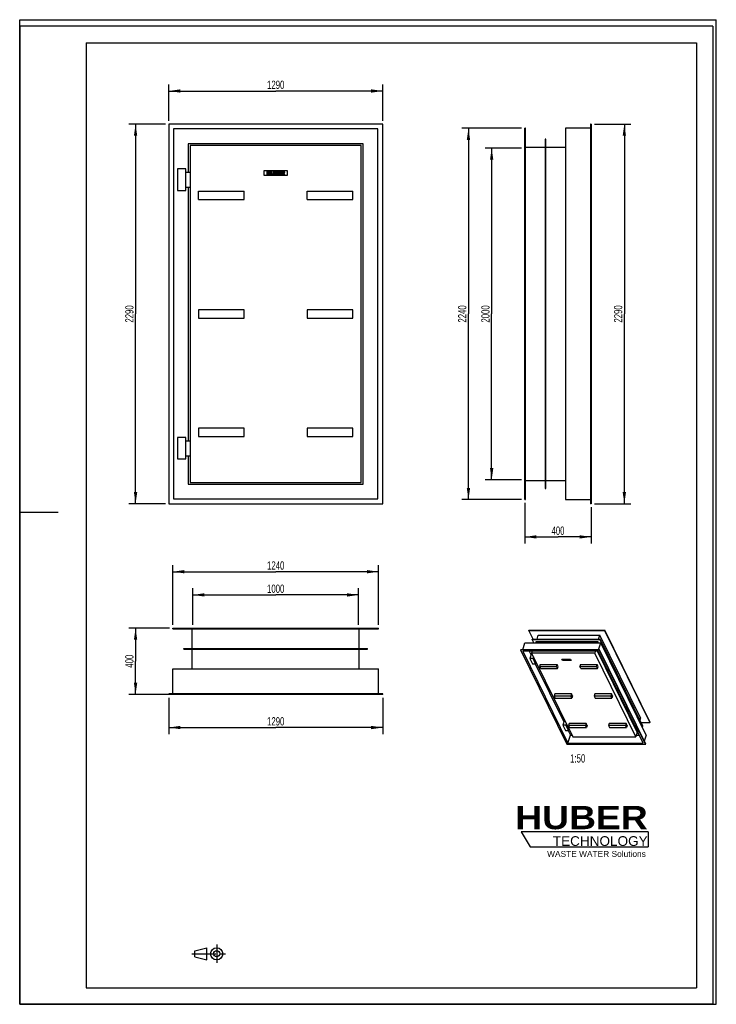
# Model space of a CAD drawing. Header units: millimetres. Extents: x 0 to 4200, y 0 to 5940.
import ezdxf

# ---------------------------------------------------------------- set-up
doc = ezdxf.new("R2010")
doc.units = ezdxf.units.MM
doc.header["$LTSCALE"] = 387.2
doc.linetypes.add('CENTER', pattern=[0.6, 0.375, -0.075, 0.075, -0.075])
doc.layers.get('0').update_dxf_attribs({"linetype": 'CONTINUOUS'})
for name, color, linetype in [('007_CURVES', 7, 'CONTINUOUS'), ('050_DIMENSIONING', 7, 'CONTINUOUS'), ('053_NOTES', 7, 'CONTINUOUS'), ('HUBER_Logo_BL0', 7, 'CONTINUOUS')]:
    doc.layers.add(name, color=color, linetype=linetype)
doc.styles.get("Standard").update_dxf_attribs({"font": 'txt', "width": 0.7})
doc.styles.add('TEXTSTYLE_2', font='ariblk.ttf')
doc.styles.add('TEXTSTYLE_3', font='arial.ttf')
doc.dimstyles.new('DIMSTYLE_1', dxfattribs={"dimtxt": 50, "dimasz": 70, "dimexe": 2, "dimexo": 1, "dimtad": 1, "dimdec": 1, "dimtxsty": 'STANDARD', "dimblk": '_FILLED', "dimblk1": '_FILLED', "dimblk2": '_FILLED', "dimcen": 0.09, "dimazin": 2, "dimtp": 0.8, "dimtm": 0.8, "dimtfac": 1, "dimtdec": 1, "dimtofl": 0, "dimtmove": 0, "dimatfit": 3, "dimldrblk": '_FILLED', "dimfxl": 1, "dimtolj": 1, "dimarcsym": 0})
doc.dimstyles.new('DIMSTYLE_2', dxfattribs={"dimtxt": 50, "dimasz": 70, "dimexe": 2, "dimexo": 1, "dimtad": 1, "dimdec": 1, "dimtxsty": 'STANDARD', "dimblk": '_FILLED', "dimblk1": '_FILLED', "dimblk2": '_FILLED', "dimcen": 0.09, "dimazin": 2, "dimtp": 1.2, "dimtm": 1.2, "dimtfac": 1, "dimtdec": 1, "dimtofl": 0, "dimtmove": 0, "dimatfit": 3, "dimldrblk": '_FILLED', "dimfxl": 1, "dimtolj": 1, "dimarcsym": 0})
doc.dimstyles.new('DIMSTYLE_3', dxfattribs={"dimtxt": 50, "dimasz": 70, "dimexe": 2, "dimexo": 1, "dimtad": 1, "dimdec": 1, "dimtxsty": 'STANDARD', "dimblk": '_FILLED', "dimblk1": '_FILLED', "dimblk2": '_FILLED', "dimcen": 0.09, "dimazin": 2, "dimtp": 0.5, "dimtm": 0.5, "dimtfac": 1, "dimtdec": 1, "dimtofl": 0, "dimtmove": 0, "dimatfit": 3, "dimldrblk": '_FILLED', "dimfxl": 1, "dimtolj": 1, "dimarcsym": 0})
doc.dimstyles.new('DIMSTYLE_4', dxfattribs={"dimtxt": 50, "dimasz": 70, "dimexe": 2, "dimexo": 1, "dimtad": 1, "dimdec": 1, "dimtxsty": 'STANDARD', "dimblk": '_FILLED', "dimblk1": '_FILLED', "dimblk2": '_FILLED', "dimcen": 0.09, "dimazin": 2, "dimtp": 2, "dimtm": 2, "dimtfac": 1, "dimtdec": 1, "dimtofl": 0, "dimtmove": 0, "dimatfit": 3, "dimldrblk": '_FILLED', "dimfxl": 1, "dimtolj": 1, "dimarcsym": 0})

# ---------------------------------------------------------------- blocks, each defined once
blk = doc.blocks.new('HUBER_LOGO_BL0', base_point=(3411.6, 1009.5))
at = {"layer": 'HUBER_Logo_BL0', "color": 5, "linetype": 'CONTINUOUS'}
for p, q in [((3788.5, 1040.5), (3023.5, 1040.5)), ((3023.5, 1040.5), (3077.5, 950.5)), ((3788.5, 1040.5), (3788.5, 950.5)), ((3077.5, 950.5), (3788.5, 950.5))]:
    blk.add_line(p, q, dxfattribs=at)
at = {"layer": 'HUBER_Logo_BL0', "color": 2, "linetype": 'CONTINUOUS', "attachment_point": 3, "line_spacing_factor": 0.78}
for s, insert, char_height, width, style in [('HUBER\\P\\fArial;\\H58.5;TECHNOLOGY ', (3786.3, 1196.7), 140.4, 775.343, 'TEXTSTYLE_2'), ('WASTE WATER Solutions', (3775.2, 925.3), 36, 594.067, 'TEXTSTYLE_3')]:
    blk.add_mtext(s, dxfattribs=dict(at, insert=insert, char_height=char_height, width=width, style=style))
blk = doc.blocks.new('_FILLED')
at = {"color": 0, "linetype": 'BYBLOCK'}
blk.add_solid([(0, 0), (-1, 0.143), (-1, -0.143)], dxfattribs=at)
blk = doc.blocks.new('*D0')
at = {"layer": '050_DIMENSIONING', "color": 2, "linetype": 'CONTINUOUS'}
for p, q in [((1043.6, 2289.8), (1043.6, 2509.8)), ((2043.6, 2289.8), (2043.6, 2509.8)), ((1043.6, 2469.8), (1543.6, 2469.8)), ((2043.6, 2469.8), (1543.6, 2469.8))]:
    blk.add_line(p, q, dxfattribs=at)
at = {"layer": '050_DIMENSIONING', "color": 2, "linetype": 'CONTINUOUS', "xscale": 70, "yscale": 70, "zscale": 70, "rotation": 180}
blk.add_blockref('_FILLED', (1043.6, 2469.8), dxfattribs=at)
at = {"layer": '050_DIMENSIONING', "color": 2, "linetype": 'CONTINUOUS', "xscale": 70, "yscale": 70, "zscale": 70}
blk.add_blockref('_FILLED', (2043.6, 2469.8), dxfattribs=at)
at = {"layer": '050_DIMENSIONING', "color": 2, "linetype": 'CONTINUOUS', "insert": (1543.6, 2532.3), "char_height": 50, "width": 219.643, "attachment_point": 2, "line_spacing_factor": 0.9}
blk.add_mtext('1000', dxfattribs=at)
blk = doc.blocks.new('*D1')
at = {"layer": '050_DIMENSIONING', "color": 2, "linetype": 'CONTINUOUS'}
for p, q in [((898.6, 1849.8), (898.6, 1629.8)), ((2188.6, 1849.8), (2188.6, 1629.8)), ((898.6, 1669.8), (1543.6, 1669.8)), ((2188.6, 1669.8), (1543.6, 1669.8))]:
    blk.add_line(p, q, dxfattribs=at)
at = {"layer": '050_DIMENSIONING', "color": 2, "linetype": 'CONTINUOUS', "xscale": 70, "yscale": 70, "zscale": 70, "rotation": 180}
blk.add_blockref('_FILLED', (898.6, 1669.8), dxfattribs=at)
at = {"layer": '050_DIMENSIONING', "color": 2, "linetype": 'CONTINUOUS', "xscale": 70, "yscale": 70, "zscale": 70}
blk.add_blockref('_FILLED', (2188.6, 1669.8), dxfattribs=at)
at = {"layer": '050_DIMENSIONING', "color": 2, "linetype": 'CONTINUOUS', "insert": (1543.6, 1732.3), "char_height": 50, "width": 219.643, "attachment_point": 2, "line_spacing_factor": 0.9}
blk.add_mtext('1290', dxfattribs=at)
blk = doc.blocks.new('*D2')
at = {"layer": '050_DIMENSIONING', "color": 2, "linetype": 'CONTINUOUS'}
for p, q in [((903.6, 2269.8), (658.6, 2269.8)), ((698.6, 2269.8), (698.6, 2069.8)), ((698.6, 1869.8), (698.6, 2069.8)), ((1058.6, 1869.8), (658.6, 1869.8))]:
    blk.add_line(p, q, dxfattribs=at)
at = {"layer": '050_DIMENSIONING', "color": 2, "linetype": 'CONTINUOUS', "xscale": 70, "yscale": 70, "zscale": 70}
for p, rotation in [((698.6, 2269.8), 90), ((698.6, 1869.8), 270)]:
    blk.add_blockref('_FILLED', p, dxfattribs=dict(at, rotation=rotation))
at = {"layer": '050_DIMENSIONING', "color": 2, "linetype": 'CONTINUOUS', "insert": (636.1, 2069.8), "char_height": 50, "width": 176.786, "attachment_point": 2, "rotation": 90, "line_spacing_factor": 0.9}
blk.add_mtext('400', dxfattribs=at)
blk = doc.blocks.new('*D3')
at = {"layer": '050_DIMENSIONING', "color": 2, "linetype": 'CONTINUOUS'}
for p, q in [((3045.6, 3024.8), (3045.6, 2779.8)), ((3445.6, 2999.8), (3445.6, 2779.8)), ((3045.6, 2819.8), (3245.6, 2819.8)), ((3445.6, 2819.8), (3245.6, 2819.8))]:
    blk.add_line(p, q, dxfattribs=at)
at = {"layer": '050_DIMENSIONING', "color": 2, "linetype": 'CONTINUOUS', "xscale": 70, "yscale": 70, "zscale": 70, "rotation": 180}
blk.add_blockref('_FILLED', (3045.6, 2819.8), dxfattribs=at)
at = {"layer": '050_DIMENSIONING', "color": 2, "linetype": 'CONTINUOUS', "xscale": 70, "yscale": 70, "zscale": 70}
blk.add_blockref('_FILLED', (3445.6, 2819.8), dxfattribs=at)
at = {"layer": '050_DIMENSIONING', "color": 2, "linetype": 'CONTINUOUS', "insert": (3245.6, 2882.3), "char_height": 50, "width": 176.786, "attachment_point": 2, "line_spacing_factor": 0.9}
blk.add_mtext('400', dxfattribs=at)
blk = doc.blocks.new('*D4')
at = {"layer": '050_DIMENSIONING', "color": 2, "linetype": 'CONTINUOUS'}
for p, q in [((3025.6, 5164.8), (2805.6, 5164.8)), ((2845.6, 5164.8), (2845.6, 4164.8)), ((2845.6, 3164.8), (2845.6, 4164.8)), ((3025.6, 3164.8), (2805.6, 3164.8))]:
    blk.add_line(p, q, dxfattribs=at)
at = {"layer": '050_DIMENSIONING', "color": 2, "linetype": 'CONTINUOUS', "xscale": 70, "yscale": 70, "zscale": 70}
for p, rotation in [((2845.6, 5164.8), 90), ((2845.6, 3164.8), 270)]:
    blk.add_blockref('_FILLED', p, dxfattribs=dict(at, rotation=rotation))
at = {"layer": '050_DIMENSIONING', "color": 2, "linetype": 'CONTINUOUS', "insert": (2783.1, 4164.8), "char_height": 50, "width": 235.714, "attachment_point": 2, "rotation": 90, "line_spacing_factor": 0.9}
blk.add_mtext('2000', dxfattribs=at)
blk = doc.blocks.new('*D5')
at = {"layer": '050_DIMENSIONING', "color": 2, "linetype": 'CONTINUOUS'}
for p, q in [((878.6, 5309.8), (658.6, 5309.8)), ((698.6, 5309.8), (698.6, 4164.8)), ((698.6, 3019.8), (698.6, 4164.8)), ((878.6, 3019.8), (658.6, 3019.8))]:
    blk.add_line(p, q, dxfattribs=at)
at = {"layer": '050_DIMENSIONING', "color": 2, "linetype": 'CONTINUOUS', "xscale": 70, "yscale": 70, "zscale": 70}
for p, rotation in [((698.6, 5309.8), 90), ((698.6, 3019.8), 270)]:
    blk.add_blockref('_FILLED', p, dxfattribs=dict(at, rotation=rotation))
at = {"layer": '050_DIMENSIONING', "color": 2, "linetype": 'CONTINUOUS', "insert": (636.1, 4164.8), "char_height": 50, "width": 235.714, "attachment_point": 2, "rotation": 90, "line_spacing_factor": 0.9}
blk.add_mtext('2290', dxfattribs=at)
blk = doc.blocks.new('*D6')
at = {"layer": '050_DIMENSIONING', "color": 2, "linetype": 'CONTINUOUS'}
for p, q in [((898.6, 5329.8), (898.6, 5549.8)), ((2188.6, 5329.8), (2188.6, 5549.8)), ((898.6, 5509.8), (1543.6, 5509.8)), ((2188.6, 5509.8), (1543.6, 5509.8))]:
    blk.add_line(p, q, dxfattribs=at)
at = {"layer": '050_DIMENSIONING', "color": 2, "linetype": 'CONTINUOUS', "xscale": 70, "yscale": 70, "zscale": 70, "rotation": 180}
blk.add_blockref('_FILLED', (898.6, 5509.8), dxfattribs=at)
at = {"layer": '050_DIMENSIONING', "color": 2, "linetype": 'CONTINUOUS', "xscale": 70, "yscale": 70, "zscale": 70}
blk.add_blockref('_FILLED', (2188.6, 5509.8), dxfattribs=at)
at = {"layer": '050_DIMENSIONING', "color": 2, "linetype": 'CONTINUOUS', "insert": (1543.6, 5572.3), "char_height": 50, "width": 219.643, "attachment_point": 2, "line_spacing_factor": 0.9}
blk.add_mtext('1290', dxfattribs=at)
blk = doc.blocks.new('*D7')
at = {"layer": '050_DIMENSIONING', "color": 2, "linetype": 'CONTINUOUS'}
for p, q in [((3025.6, 5284.8), (2665.6, 5284.8)), ((2705.6, 5284.8), (2705.6, 4164.8)), ((2705.6, 3044.8), (2705.6, 4164.8)), ((3025.6, 3044.8), (2665.6, 3044.8))]:
    blk.add_line(p, q, dxfattribs=at)
at = {"layer": '050_DIMENSIONING', "color": 2, "linetype": 'CONTINUOUS', "xscale": 70, "yscale": 70, "zscale": 70}
for p, rotation in [((2705.6, 5284.8), 90), ((2705.6, 3044.8), 270)]:
    blk.add_blockref('_FILLED', p, dxfattribs=dict(at, rotation=rotation))
at = {"layer": '050_DIMENSIONING', "color": 2, "linetype": 'CONTINUOUS', "insert": (2643.1, 4164.8), "char_height": 50, "width": 235.714, "attachment_point": 2, "rotation": 90, "line_spacing_factor": 0.9}
blk.add_mtext('2240', dxfattribs=at)
blk = doc.blocks.new('*D8')
at = {"layer": '050_DIMENSIONING', "color": 2, "linetype": 'CONTINUOUS'}
for p, q in [((923.6, 2289.8), (923.6, 2649.8)), ((2163.6, 2289.8), (2163.6, 2649.8)), ((923.6, 2609.8), (1543.6, 2609.8)), ((2163.6, 2609.8), (1543.6, 2609.8))]:
    blk.add_line(p, q, dxfattribs=at)
at = {"layer": '050_DIMENSIONING', "color": 2, "linetype": 'CONTINUOUS', "xscale": 70, "yscale": 70, "zscale": 70, "rotation": 180}
blk.add_blockref('_FILLED', (923.6, 2609.8), dxfattribs=at)
at = {"layer": '050_DIMENSIONING', "color": 2, "linetype": 'CONTINUOUS', "xscale": 70, "yscale": 70, "zscale": 70}
blk.add_blockref('_FILLED', (2163.6, 2609.8), dxfattribs=at)
at = {"layer": '050_DIMENSIONING', "color": 2, "linetype": 'CONTINUOUS', "insert": (1543.6, 2672.3), "char_height": 50, "width": 219.643, "attachment_point": 2, "line_spacing_factor": 0.9}
blk.add_mtext('1240', dxfattribs=at)
blk = doc.blocks.new('*D9')
at = {"layer": '050_DIMENSIONING', "color": 2, "linetype": 'CONTINUOUS'}
for p, q in [((3465.6, 5309.8), (3685.6, 5309.8)), ((3645.6, 5309.8), (3645.6, 4164.8)), ((3645.6, 3019.8), (3645.6, 4164.8)), ((3465.6, 3019.8), (3685.6, 3019.8))]:
    blk.add_line(p, q, dxfattribs=at)
at = {"layer": '050_DIMENSIONING', "color": 2, "linetype": 'CONTINUOUS', "xscale": 70, "yscale": 70, "zscale": 70}
for p, rotation in [((3645.6, 5309.8), 90), ((3645.6, 3019.8), 270)]:
    blk.add_blockref('_FILLED', p, dxfattribs=dict(at, rotation=rotation))
at = {"layer": '050_DIMENSIONING', "color": 2, "linetype": 'CONTINUOUS', "insert": (3583.1, 4164.8), "char_height": 50, "width": 235.714, "attachment_point": 2, "rotation": 90, "line_spacing_factor": 0.9}
blk.add_mtext('2290', dxfattribs=at)
blk = doc.blocks.new('PROJEKTIONSMETHODE_1_BL1', base_point=(1140, 305))
at = {"color": 2, "linetype": 'CENTER'}
for p, q in [((1187.7, 360), (1187.7, 250)), ((1037.3, 305), (1242.7, 305))]:
    blk.add_line(p, q, dxfattribs=at)
at = {"color": 2, "linetype": 'CONTINUOUS'}
for p, q in [((1055.7, 323.3), (1129, 341.7)), ((1055.7, 286.7), (1055.7, 323.3)), ((1129, 268.3), (1129, 341.7)), ((1055.7, 286.7), (1129, 268.3))]:
    blk.add_line(p, q, dxfattribs=at)
for radius in [36.7, 18.3]:
    blk.add_circle((1187.7, 305), radius, dxfattribs=at)

msp = doc.modelspace()

# ---------------------------------------------------------------- linework, layer by layer
at = {"color": 7, "linetype": 'CONTINUOUS'}
for p, q in [((0, 5940), (4200, 5940)), ((0, 0), (0, 5940)), ((0, 5940), (4200, 5940)), ((0, 0), (0, 5940)), ((4200, 0), (4200, 5940)), ((4200, 0), (4200, 5940)), ((898.57, 5309.79), (898.57, 3019.79)), ((2188.57, 5309.79), (898.57, 5309.79)), ((2188.57, 3019.79), (2188.57, 5309.79)), ((3445.61, 5309.79), (3441.61, 5309.79)), ((3441.61, 5309.79), (3441.61, 3019.79)), ((3445.61, 5309.79), (3445.61, 3019.79)), ((927.57, 5280.79), (927.57, 3048.79)), ((2159.57, 5280.79), (927.57, 5280.79)), ((2159.57, 3048.79), (2159.57, 5280.79)), ((3045.61, 3044.79), (3045.61, 5284.79)), ((3049.61, 5284.79), (3045.61, 5284.79)), ((3049.61, 3044.79), (3049.61, 5284.79)), ((3441.61, 5284.79), (3291.61, 5284.79)), ((3291.61, 5284.79), (3291.61, 3044.79)), ((1016.57, 5191.79), (1016.57, 5019.79)), ((2070.57, 5191.79), (1016.57, 5191.79)), ((1027.57, 5180.79), (1027.57, 3148.79)), ((2059.57, 5180.79), (1027.57, 5180.79)), ((2059.57, 3148.79), (2059.57, 5180.79)), ((2070.57, 3137.79), (2070.57, 5191.79)), ((3168.61, 5168.79), (3049.61, 5168.79)), ((3172.61, 5218.79), (3168.61, 5218.79)), ((3168.61, 5218.79), (3168.61, 3110.79)), ((3172.61, 3110.79), (3172.61, 5218.79)), ((3291.61, 5168.79), (3172.61, 5168.79)), ((1001.57, 5039.79), (951.57, 5039.79)), ((951.57, 5039.79), (951.57, 4909.79)), ((1001.57, 4909.79), (1001.57, 5039.79)), ((1001.57, 5019.79), (1027.57, 5019.79)), ((951.57, 4909.79), (1001.57, 4909.79)), ((1001.57, 4929.79), (1027.57, 4929.79)), ((1016.57, 4929.79), (1016.57, 3399.79)), ((1078.57, 4854.79), (1078.57, 4904.79)), ((1078.57, 4904.79), (1353.57, 4904.79)), ((1353.57, 4854.79), (1353.57, 4904.79)), ((1733.57, 4854.79), (1733.57, 4904.79)), ((1733.57, 4904.79), (2008.57, 4904.79)), ((2008.57, 4854.79), (2008.57, 4904.79)), ((1078.57, 4854.79), (1353.57, 4854.79)), ((1733.57, 4854.79), (2008.57, 4854.79)), ((1078.57, 4189.79), (1078.57, 4139.79)), ((1353.57, 4189.79), (1078.57, 4189.79)), ((1353.57, 4139.79), (1353.57, 4189.79)), ((2008.57, 4189.79), (1733.57, 4189.79)), ((1733.57, 4189.79), (1733.57, 4139.79)), ((2008.57, 4139.79), (2008.57, 4189.79)), ((1078.57, 4139.79), (1353.57, 4139.79)), ((1733.57, 4139.79), (2008.57, 4139.79)), ((1078.57, 3474.79), (1078.57, 3424.79)), ((1353.57, 3474.79), (1078.57, 3474.79)), ((1353.57, 3424.79), (1353.57, 3474.79)), ((2008.57, 3474.79), (1733.57, 3474.79)), ((1733.57, 3474.79), (1733.57, 3424.79)), ((2008.57, 3424.79), (2008.57, 3474.79)), ((1001.57, 3419.79), (951.57, 3419.79)), ((951.57, 3419.79), (951.57, 3289.79)), ((1001.57, 3289.79), (1001.57, 3419.79)), ((1001.57, 3399.79), (1027.57, 3399.79)), ((1078.57, 3424.79), (1353.57, 3424.79)), ((1733.57, 3424.79), (2008.57, 3424.79)), ((951.57, 3289.79), (1001.57, 3289.79)), ((1001.57, 3309.79), (1027.57, 3309.79)), ((1016.57, 3309.79), (1016.57, 3137.79)), ((1027.57, 3148.79), (2059.57, 3148.79)), ((3049.61, 3160.79), (3168.61, 3160.79)), ((3172.61, 3160.79), (3291.61, 3160.79)), ((1016.57, 3137.79), (2070.57, 3137.79)), ((3168.61, 3110.79), (3172.61, 3110.79)), ((927.57, 3048.79), (2159.57, 3048.79)), ((3045.61, 3044.79), (3049.61, 3044.79)), ((3291.61, 3044.79), (3441.61, 3044.79)), ((898.57, 3019.79), (2188.57, 3019.79)), ((3445.61, 3019.79), (3441.61, 3019.79)), ((923.57, 2269.79), (2163.57, 2269.79)), ((923.57, 2265.79), (923.57, 2269.79)), ((923.57, 2265.79), (2163.57, 2265.79)), ((1039.57, 2146.79), (1039.57, 2265.79)), ((2047.57, 2146.79), (2047.57, 2265.79)), ((2163.57, 2265.79), (2163.57, 2269.79)), ((3069.88, 2256.05), (3070.26, 2257.31)), ((3070.26, 2257.31), (3527.11, 2257.31)), ((3526.72, 2256.05), (3527.11, 2257.31)), ((3800.43, 1700.35), (3527.11, 2257.31)), ((3096.23, 2202.36), (3069.88, 2256.05)), ((3069.88, 2256.05), (3526.72, 2256.05)), ((3090.34, 2201.1), (3090.72, 2202.36)), ((3100.58, 2180.23), (3090.34, 2201.1)), ((3090.34, 2201.1), (3498.55, 2201.1)), ((3090.72, 2202.36), (3498.94, 2202.36)), ((3119.09, 2202.36), (3126.77, 2227.21)), ((3126.77, 2227.21), (3498.14, 2227.21)), ((3490.46, 2202.36), (3498.14, 2227.21)), ((3743.15, 1727.93), (3498.14, 2227.21)), ((3498.55, 2201.1), (3498.94, 2202.36)), ((3498.55, 2201.1), (3755.76, 1676.96)), ((3756.15, 1678.22), (3498.94, 2202.36)), ((3526.72, 2256.05), (3800.04, 1699.09)), ((989.57, 2142.79), (989.57, 2146.79)), ((989.57, 2146.79), (2097.57, 2146.79)), ((989.57, 2142.79), (2097.57, 2142.79)), ((1039.57, 2023.79), (1039.57, 2142.79)), ((2047.57, 2023.79), (2047.57, 2142.79)), ((2097.57, 2142.79), (2097.57, 2146.79)), ((3019.27, 2138.19), (3019.66, 2139.44)), ((3494.93, 2139.44), (3019.66, 2139.44)), ((3033.84, 2139.44), (3046.44, 2180.23)), ((3046.44, 2180.23), (3503.29, 2180.23)), ((3112.25, 2180.23), (3114.86, 2188.67)), ((3114.86, 2188.67), (3486.23, 2188.67)), ((3483.62, 2180.23), (3486.23, 2188.67)), ((3490.37, 2180.23), (3486.23, 2188.67)), ((3490.69, 2139.44), (3503.29, 2180.23)), ((3494.54, 2138.19), (3494.93, 2139.44)), ((3774.34, 1570.05), (3494.93, 2139.44)), ((3776.61, 1623.27), (3503.29, 2180.23)), ((3019.27, 2138.19), (3298.69, 1568.8)), ((3494.54, 2138.19), (3019.27, 2138.19)), ((3487.39, 2130.98), (3033.49, 2130.98)), ((3033.49, 2130.98), (3305.84, 1576.01)), ((3071.08, 2130.98), (3082.85, 2107)), ((3086.27, 2118.06), (3076.58, 2086.72)), ((3076.58, 2086.72), (3092.45, 2054.4)), ((3095, 2086.72), (3076.58, 2086.72)), ((3086.95, 2118.06), (3086.27, 2118.06)), ((3090.22, 2130.98), (3086.51, 2118.96)), ((3086.51, 2118.96), (3334.45, 1613.72)), ((3466.72, 2118.96), (3086.51, 2118.96)), ((3097.83, 2095.88), (3095, 2086.72)), ((3110.87, 2054.4), (3095, 2086.72)), ((3100.28, 2090.91), (3097.93, 2083.32)), ((3097.93, 2083.32), (3104, 2083.32)), ((3097.93, 2083.32), (3108.91, 2060.94)), ((3470.44, 2130.98), (3466.72, 2118.96)), ((3714.66, 1613.72), (3466.72, 2118.96)), ((3723.28, 1641.61), (3483.13, 2130.98)), ((3728.67, 1638.87), (3487.18, 2130.98)), ((3759.73, 1576.01), (3487.39, 2130.98)), ((3773.96, 1568.8), (3494.54, 2138.19)), ((923.57, 1873.79), (923.57, 2023.79)), ((923.57, 2023.79), (2163.57, 2023.79)), ((2163.57, 1873.79), (2163.57, 2023.79)), ((3092.45, 2054.4), (3110.87, 2054.4)), ((3108.66, 2054.4), (3280.52, 1704.2)), ((3108.91, 2060.94), (3114.98, 2060.94)), ((3112.89, 2060.94), (3110.87, 2054.4)), ((3138.97, 2050.34), (3135, 2037.49)), ((3141.11, 2025.06), (3135, 2037.49)), ((3135, 2037.49), (3236.32, 2037.49)), ((3138.97, 2050.34), (3240.29, 2050.34)), ((3141.11, 2025.06), (3242.42, 2025.06)), ((3236.32, 2037.49), (3240.29, 2050.34)), ((3242.42, 2025.06), (3236.32, 2037.49)), ((3246.39, 2037.91), (3240.29, 2050.34)), ((3242.42, 2025.06), (3246.39, 2037.91)), ((3380.29, 2050.34), (3376.32, 2037.49)), ((3382.42, 2025.06), (3376.32, 2037.49)), ((3376.32, 2037.49), (3477.64, 2037.49)), ((3380.29, 2050.34), (3481.61, 2050.34)), ((3382.42, 2025.06), (3483.74, 2025.06)), ((3477.64, 2037.49), (3481.61, 2050.34)), ((3483.74, 2025.06), (3477.64, 2037.49)), ((3487.71, 2037.91), (3481.61, 2050.34)), ((3483.74, 2025.06), (3487.71, 2037.91)), ((898.57, 1869.79), (898.57, 1873.79)), ((2188.57, 1873.79), (898.57, 1873.79)), ((2188.57, 1869.79), (898.57, 1869.79)), ((2188.57, 1869.79), (2188.57, 1873.79)), ((3226.22, 1872.56), (3222.25, 1859.71)), ((3222.25, 1859.71), (3228.35, 1847.28)), ((3323.56, 1859.71), (3222.25, 1859.71)), ((3327.53, 1872.56), (3226.22, 1872.56)), ((3228.35, 1847.28), (3329.66, 1847.28)), ((3327.53, 1872.56), (3323.56, 1859.71)), ((3329.66, 1847.28), (3323.56, 1859.71)), ((3333.63, 1860.12), (3327.53, 1872.56)), ((3333.63, 1860.12), (3329.66, 1847.28)), ((3467.53, 1872.56), (3463.56, 1859.71)), ((3463.56, 1859.71), (3469.67, 1847.28)), ((3564.88, 1859.71), (3463.56, 1859.71)), ((3568.85, 1872.56), (3467.53, 1872.56)), ((3469.67, 1847.28), (3570.98, 1847.28)), ((3568.85, 1872.56), (3564.88, 1859.71)), ((3570.98, 1847.28), (3564.88, 1859.71)), ((3574.95, 1860.12), (3568.85, 1872.56)), ((3574.95, 1860.12), (3570.98, 1847.28)), ((3743.15, 1727.93), (3738.74, 1713.68)), ((3283.93, 1715.25), (3274.25, 1683.92)), ((3274.25, 1683.92), (3290.11, 1651.6)), ((3292.67, 1683.92), (3274.25, 1683.92)), ((3284.62, 1715.25), (3283.93, 1715.25)), ((3295.5, 1693.08), (3292.67, 1683.92)), ((3308.53, 1651.6), (3292.67, 1683.92)), ((3297.94, 1688.11), (3295.6, 1680.51)), ((3295.6, 1680.51), (3306.58, 1658.14)), ((3295.6, 1680.51), (3301.67, 1680.51)), ((3313.46, 1694.78), (3309.49, 1681.93)), ((3309.49, 1681.93), (3315.59, 1669.5)), ((3410.81, 1681.93), (3309.49, 1681.93)), ((3414.78, 1694.78), (3313.46, 1694.78)), ((3315.59, 1669.5), (3416.91, 1669.5)), ((3414.78, 1694.78), (3410.81, 1681.93)), ((3416.91, 1669.5), (3410.81, 1681.93)), ((3420.88, 1682.34), (3414.78, 1694.78)), ((3420.88, 1682.34), (3416.91, 1669.5)), ((3554.78, 1694.78), (3550.81, 1681.93)), ((3550.81, 1681.93), (3556.91, 1669.5)), ((3652.12, 1681.93), (3550.81, 1681.93)), ((3656.09, 1694.78), (3554.78, 1694.78)), ((3556.91, 1669.5), (3658.22, 1669.5)), ((3656.09, 1694.78), (3652.12, 1681.93)), ((3658.22, 1669.5), (3652.12, 1681.93)), ((3662.19, 1682.34), (3656.09, 1694.78)), ((3662.19, 1682.34), (3658.22, 1669.5)), ((3745.9, 1699.09), (3800.04, 1699.09)), ((3750.26, 1676.96), (3755.76, 1676.96)), ((3756.15, 1678.22), (3755.76, 1676.96)), ((3800.43, 1700.35), (3800.04, 1699.09)), ((3290.11, 1651.6), (3308.53, 1651.6)), ((3305.84, 1576.01), (3320.36, 1623.01)), ((3306.33, 1651.6), (3320.36, 1623.01)), ((3306.58, 1658.14), (3312.65, 1658.14)), ((3310.56, 1658.14), (3308.53, 1651.6)), ((3320.36, 1623.01), (3329.89, 1623.01)), ((3334.45, 1613.72), (3714.66, 1613.72)), ((3723.28, 1641.61), (3714.66, 1613.72)), ((3717.53, 1623.01), (3736.67, 1623.01)), ((3722.43, 1638.87), (3728.67, 1638.87)), ((3728.76, 1639.14), (3728.67, 1638.87)), ((3776.61, 1623.27), (3765.64, 1587.78)), ((3298.69, 1568.8), (3773.96, 1568.8)), ((3305.84, 1576.01), (3759.73, 1576.01)), ((3773.96, 1568.8), (3774.34, 1570.05)), ((0, 0), (4200, 0)), ((0, 0), (4200, 0))]:
    msp.add_line(p, q, dxfattribs=at)
at = {"color": 3, "linetype": 'CONTINUOUS'}
for p, q in [((0, 5900), (0, 2970)), ((4180, 5900), (0, 5900)), ((4180, 5900), (4180, 0)), ((0, 2970), (0, 0)), ((0, 2970), (232, 2970)), ((4180, 0), (0, 0))]:
    msp.add_line(p, q, dxfattribs=at)
at = {"color": 5, "linetype": 'CONTINUOUS'}
for p, q in [((400, 5800), (4080, 5800)), ((400, 5800), (400, 100)), ((4080, 5800), (4080, 100)), ((400, 100), (4080, 100))]:
    msp.add_line(p, q, dxfattribs=at)
at = {"layer": '007_CURVES', "color": 4, "linetype": 'CONTINUOUS'}
for p, q in [((1473.57, 5029.79), (1613.57, 5029.79)), ((1473.57, 4999.79), (1473.57, 5029.79)), ((1613.57, 4999.79), (1473.57, 4999.79)), ((1489.48, 5024.79), (1489.48, 5004.79)), ((1495.66, 5024.79), (1489.48, 5024.79)), ((1489.48, 5004.79), (1495.66, 5004.79)), ((1495.66, 5017.79), (1495.66, 5024.79)), ((1502.41, 5017.79), (1495.66, 5017.79)), ((1495.66, 5004.79), (1495.66, 5012.88)), ((1495.66, 5012.88), (1502.41, 5012.88)), ((1508.62, 5024.79), (1502.41, 5024.79)), ((1502.41, 5024.79), (1502.41, 5017.79)), ((1502.41, 5012.88), (1502.41, 5004.79)), ((1502.41, 5004.79), (1508.62, 5004.79)), ((1508.62, 5004.79), (1508.62, 5024.79)), ((1518.91, 5024.79), (1512.74, 5024.79)), ((1512.74, 5024.79), (1512.74, 5012.86)), ((1518.91, 5012.58), (1518.91, 5024.79)), ((1525.74, 5024.79), (1525.74, 5012.58)), ((1531.91, 5024.79), (1525.74, 5024.79)), ((1531.91, 5012.86), (1531.91, 5024.79)), ((1536.02, 5024.79), (1536.02, 5004.79)), ((1547.59, 5024.79), (1536.02, 5024.79)), ((1536.02, 5004.79), (1546.68, 5004.79)), ((1542.25, 5016.94), (1542.25, 5020.73)), ((1542.25, 5020.73), (1544.98, 5020.73)), ((1544.94, 5016.94), (1542.25, 5016.94)), ((1542.25, 5009.08), (1542.25, 5013.14)), ((1542.25, 5013.14), (1545.39, 5013.14)), ((1545.4, 5009.08), (1542.25, 5009.08)), ((1557.72, 5024.79), (1557.72, 5004.79)), ((1574.28, 5024.79), (1557.72, 5024.79)), ((1557.72, 5004.79), (1574.58, 5004.79)), ((1563.92, 5017.34), (1563.92, 5020.52)), ((1563.92, 5020.52), (1574.28, 5020.52)), ((1573.53, 5017.34), (1563.92, 5017.34)), ((1563.92, 5009.32), (1563.92, 5013.26)), ((1563.92, 5013.26), (1573.53, 5013.26)), ((1574.58, 5009.32), (1563.92, 5009.32)), ((1573.53, 5013.26), (1573.53, 5017.34)), ((1574.28, 5020.52), (1574.28, 5024.79)), ((1574.58, 5004.79), (1574.58, 5009.32)), ((1588.29, 5024.79), (1577.99, 5024.79)), ((1577.99, 5024.79), (1577.99, 5004.79)), ((1577.99, 5004.79), (1584.2, 5004.79)), ((1584.2, 5016.68), (1584.2, 5020.75)), ((1584.2, 5020.75), (1586.92, 5020.75)), ((1586.81, 5016.68), (1584.2, 5016.68)), ((1584.2, 5004.79), (1584.2, 5012.9)), ((1584.2, 5012.9), (1584.75, 5012.9)), ((1587.38, 5010.9), (1590.68, 5004.79)), ((1590.68, 5004.79), (1597.67, 5004.79)), ((1597.67, 5004.79), (1594.67, 5010.57)), ((1613.57, 5029.79), (1613.57, 4999.79)), ((3269.25, 2081.42), (3320.83, 2081.42)), ((3272.91, 2073.96), (3269.25, 2081.42)), ((3275.72, 2080.17), (3278.16, 2075.2)), ((3278, 2080.17), (3275.72, 2080.17)), ((3278.85, 2078.43), (3278, 2080.17)), ((3282.77, 2080.17), (3280.49, 2080.17)), ((3280.49, 2080.17), (3281.34, 2078.43)), ((3285.21, 2075.2), (3282.77, 2080.17)), ((3286.56, 2080.17), (3284.29, 2080.17)), ((3284.29, 2080.17), (3285.75, 2077.21)), ((3288.05, 2077.14), (3286.56, 2080.17)), ((3289.08, 2080.17), (3290.57, 2077.14)), ((3291.35, 2080.17), (3289.08, 2080.17)), ((3292.81, 2077.21), (3291.35, 2080.17)), ((3292.87, 2080.17), (3295.31, 2075.2)), ((3297.13, 2080.17), (3292.87, 2080.17)), ((3296.12, 2078.22), (3295.66, 2079.17)), ((3295.66, 2079.17), (3296.66, 2079.17)), ((3300.86, 2080.17), (3303.3, 2075.2)), ((3306.96, 2080.17), (3300.86, 2080.17)), ((3304.05, 2078.32), (3303.66, 2079.11)), ((3303.66, 2079.11), (3307.48, 2079.11)), ((3307.48, 2079.11), (3306.96, 2080.17)), ((3312.13, 2080.17), (3308.33, 2080.17)), ((3308.33, 2080.17), (3310.77, 2075.2)), ((3311.61, 2078.16), (3311.11, 2079.17)), ((3311.11, 2079.17), (3312.11, 2079.17)), ((3320.83, 2081.42), (3324.49, 2073.96)), ((3324.49, 2073.96), (3272.91, 2073.96)), ((3278.16, 2075.2), (3280.44, 2075.2)), ((3281.34, 2078.43), (3278.85, 2078.43)), ((3280.44, 2075.2), (3279.45, 2077.21)), ((3279.45, 2077.21), (3281.94, 2077.21)), ((3281.94, 2077.21), (3282.93, 2075.2)), ((3282.93, 2075.2), (3285.21, 2075.2)), ((3295.31, 2075.2), (3299.24, 2075.2)), ((3297.11, 2078.22), (3296.12, 2078.22)), ((3297.08, 2076.27), (3296.58, 2077.28)), ((3296.58, 2077.28), (3297.74, 2077.28)), ((3298.24, 2076.27), (3297.08, 2076.27)), ((3303.3, 2075.2), (3309.51, 2075.2)), ((3307.6, 2078.32), (3304.05, 2078.32)), ((3305.03, 2076.33), (3304.55, 2077.31)), ((3304.55, 2077.31), (3308.09, 2077.31)), ((3308.96, 2076.33), (3305.03, 2076.33)), ((3308.09, 2077.31), (3307.6, 2078.32)), ((3309.51, 2075.2), (3308.96, 2076.33)), ((3310.77, 2075.2), (3313.06, 2075.2)), ((3312.57, 2078.16), (3311.61, 2078.16)), ((3313.06, 2075.2), (3312.07, 2077.22)), ((3312.07, 2077.22), (3312.27, 2077.22)), ((3313.48, 2076.72), (3315.45, 2075.2)), ((3315.45, 2075.2), (3318.02, 2075.2)), ((3318.02, 2075.2), (3316.21, 2076.64))]:
    msp.add_line(p, q, dxfattribs=at)
for points in [[(1513.31, 5009.48), (1512.93, 5010.76), (1512.74, 5011.88), (1512.74, 5012.86)], [(1514.63, 5007.18), (1513.98, 5007.92), (1513.55, 5008.69), (1513.31, 5009.48)], [(1516.75, 5005.45), (1515.98, 5005.86), (1515.27, 5006.44), (1514.63, 5007.18)], [(1519.63, 5004.65), (1518.49, 5004.79), (1517.52, 5005.05), (1516.75, 5005.45)], [(1518.91, 5012.58), (1518.91, 5011.49), (1519.21, 5010.64), (1519.81, 5010.03)], [(1522.82, 5004.45), (1521.84, 5004.45), (1520.78, 5004.51), (1519.63, 5004.65)], [(1519.81, 5010.03), (1520.41, 5009.41), (1521.25, 5009.11), (1522.33, 5009.11)], [(1522.33, 5009.11), (1523.4, 5009.11), (1524.23, 5009.41), (1524.83, 5010.01)], [(1527.14, 5005.11), (1525.95, 5004.68), (1524.5, 5004.45), (1522.82, 5004.45)], [(1524.83, 5010.01), (1525.43, 5010.61), (1525.74, 5011.47), (1525.74, 5012.58)], [(1529.62, 5006.76), (1528.83, 5005.97), (1528.01, 5005.43), (1527.14, 5005.11)], [(1531.35, 5009.52), (1530.98, 5008.47), (1530.41, 5007.56), (1529.62, 5006.76)], [(1531.91, 5012.86), (1531.91, 5011.68), (1531.72, 5010.57), (1531.35, 5009.52)], [(1544.94, 5016.94), (1545.89, 5016.94), (1546.56, 5017.11), (1546.94, 5017.43)], [(1546.94, 5020.24), (1546.56, 5020.57), (1545.91, 5020.73), (1544.98, 5020.73)], [(1547.65, 5012.59), (1547.22, 5012.94), (1546.47, 5013.14), (1545.39, 5013.14)], [(1545.4, 5009.08), (1546.47, 5009.08), (1547.22, 5009.26), (1547.65, 5009.64)], [(1549.45, 5005.06), (1548.06, 5004.87), (1547.13, 5004.79), (1546.68, 5004.79)], [(1547.52, 5018.88), (1547.52, 5019.45), (1547.33, 5019.92), (1546.94, 5020.24)], [(1546.94, 5017.43), (1547.33, 5017.76), (1547.52, 5018.25), (1547.52, 5018.88)], [(1547.59, 5024.79), (1549.51, 5024.79), (1550.98, 5024.31), (1552.02, 5023.35)], [(1548.31, 5011.17), (1548.31, 5011.76), (1548.09, 5012.24), (1547.65, 5012.59)], [(1547.65, 5009.64), (1548.09, 5010.03), (1548.31, 5010.53), (1548.31, 5011.17)], [(1551.8, 5005.71), (1551.28, 5005.41), (1550.49, 5005.2), (1549.45, 5005.06)], [(1552.47, 5016.76), (1551.98, 5016.19), (1551.25, 5015.76), (1550.31, 5015.43)], [(1550.31, 5015.43), (1551.75, 5015.07), (1552.8, 5014.49), (1553.48, 5013.64)], [(1553.78, 5007.68), (1553.29, 5006.85), (1552.63, 5006.19), (1551.8, 5005.71)], [(1552.02, 5023.35), (1553.06, 5022.4), (1553.57, 5021.21), (1553.57, 5019.81)], [(1553.57, 5019.81), (1553.57, 5018.62), (1553.21, 5017.61), (1552.47, 5016.76)], [(1553.48, 5013.64), (1554.16, 5012.79), (1554.5, 5011.74), (1554.5, 5010.48)], [(1554.5, 5010.48), (1554.5, 5009.44), (1554.26, 5008.5), (1553.78, 5007.68)], [(1586.25, 5012.43), (1585.81, 5012.74), (1585.31, 5012.9), (1584.75, 5012.9)], [(1587.38, 5010.9), (1586.95, 5011.69), (1586.59, 5012.19), (1586.25, 5012.43)], [(1586.81, 5016.68), (1587.08, 5016.68), (1587.63, 5016.76), (1588.45, 5016.95)], [(1589.22, 5020.23), (1588.81, 5020.57), (1588.04, 5020.75), (1586.92, 5020.75)], [(1588.29, 5024.79), (1590.2, 5024.79), (1591.66, 5024.62), (1592.67, 5024.3)], [(1588.45, 5016.95), (1588.85, 5017.04), (1589.18, 5017.24), (1589.44, 5017.58)], [(1589.84, 5018.74), (1589.84, 5019.38), (1589.63, 5019.88), (1589.22, 5020.23)], [(1589.44, 5017.58), (1589.7, 5017.91), (1589.84, 5018.31), (1589.84, 5018.74)], [(1593.38, 5014.39), (1592.85, 5014.08), (1592.13, 5013.82), (1591.2, 5013.61)], [(1591.2, 5013.61), (1591.94, 5013.35), (1592.48, 5013.11), (1592.81, 5012.87)], [(1592.67, 5024.3), (1593.68, 5023.97), (1594.49, 5023.35), (1595.11, 5022.46)], [(1592.81, 5012.87), (1593.04, 5012.7), (1593.37, 5012.36), (1593.81, 5011.81)], [(1595.33, 5016.35), (1594.86, 5015.55), (1594.2, 5014.9), (1593.38, 5014.39)], [(1593.81, 5011.81), (1594.23, 5011.28), (1594.52, 5010.87), (1594.67, 5010.57)], [(1595.11, 5022.46), (1595.73, 5021.58), (1596.04, 5020.5), (1596.04, 5019.23)], [(1596.04, 5019.23), (1596.04, 5018.12), (1595.8, 5017.16), (1595.33, 5016.35)], [(3297.45, 2079.05), (3297.26, 2079.13), (3297, 2079.17), (3296.66, 2079.17)], [(3297.13, 2080.17), (3297.84, 2080.17), (3298.44, 2080.06), (3298.94, 2079.82)], [(3297.82, 2078.71), (3297.75, 2078.85), (3297.63, 2078.96), (3297.45, 2079.05)], [(3298.94, 2079.82), (3299.43, 2079.58), (3299.77, 2079.29), (3299.94, 2078.94)], [(3313.02, 2079.04), (3312.83, 2079.13), (3312.52, 2079.17), (3312.11, 2079.17)], [(3312.13, 2080.17), (3312.83, 2080.17), (3313.39, 2080.13), (3313.8, 2080.05)], [(3313.43, 2078.67), (3313.35, 2078.83), (3313.22, 2078.95), (3313.02, 2079.04)], [(3313.8, 2080.05), (3314.21, 2079.97), (3314.58, 2079.82), (3314.92, 2079.6)], [(3314.92, 2079.6), (3315.26, 2079.38), (3315.5, 2079.11), (3315.66, 2078.79)], [(3286.37, 2076.37), (3286.07, 2076.69), (3285.87, 2076.97), (3285.75, 2077.21)], [(3287.13, 2075.8), (3286.81, 2075.98), (3286.55, 2076.17), (3286.37, 2076.37)], [(3288.13, 2075.37), (3287.79, 2075.47), (3287.46, 2075.61), (3287.13, 2075.8)], [(3288.05, 2077.14), (3288.19, 2076.87), (3288.4, 2076.66), (3288.7, 2076.5)], [(3289.29, 2075.17), (3288.85, 2075.2), (3288.46, 2075.27), (3288.13, 2075.37)], [(3288.7, 2076.5), (3288.99, 2076.35), (3289.34, 2076.28), (3289.74, 2076.28)], [(3290.49, 2075.12), (3290.12, 2075.12), (3289.72, 2075.13), (3289.29, 2075.17)], [(3289.74, 2076.28), (3290.13, 2076.28), (3290.4, 2076.35), (3290.55, 2076.5)], [(3292, 2075.28), (3291.61, 2075.17), (3291.1, 2075.12), (3290.49, 2075.12)], [(3290.55, 2076.5), (3290.69, 2076.65), (3290.71, 2076.86), (3290.57, 2077.14)], [(3292.71, 2075.69), (3292.51, 2075.5), (3292.28, 2075.36), (3292, 2075.28)], [(3293.01, 2076.38), (3293, 2076.12), (3292.9, 2075.89), (3292.71, 2075.69)], [(3292.81, 2077.21), (3292.95, 2076.91), (3293.02, 2076.64), (3293.01, 2076.38)], [(3297.11, 2078.22), (3297.46, 2078.22), (3297.69, 2078.26), (3297.79, 2078.35)], [(3298.64, 2077.14), (3298.44, 2077.23), (3298.14, 2077.28), (3297.74, 2077.28)], [(3297.79, 2078.35), (3297.89, 2078.43), (3297.9, 2078.55), (3297.82, 2078.71)], [(3298.24, 2076.27), (3298.63, 2076.27), (3298.89, 2076.31), (3299, 2076.41)], [(3299.06, 2076.79), (3298.98, 2076.94), (3298.84, 2077.05), (3298.64, 2077.14)], [(3299, 2076.41), (3299.11, 2076.5), (3299.13, 2076.63), (3299.06, 2076.79)], [(3300.22, 2075.27), (3299.73, 2075.22), (3299.4, 2075.2), (3299.24, 2075.2)], [(3299.91, 2078.18), (3299.79, 2078.04), (3299.58, 2077.93), (3299.27, 2077.85)], [(3299.27, 2077.85), (3299.85, 2077.76), (3300.3, 2077.61), (3300.66, 2077.4)], [(3299.94, 2078.94), (3300.09, 2078.64), (3300.07, 2078.39), (3299.91, 2078.18)], [(3301.01, 2075.43), (3300.85, 2075.36), (3300.59, 2075.3), (3300.22, 2075.27)], [(3300.66, 2077.4), (3301.01, 2077.19), (3301.27, 2076.93), (3301.42, 2076.62)], [(3301.5, 2075.92), (3301.42, 2075.71), (3301.26, 2075.55), (3301.01, 2075.43)], [(3301.42, 2076.62), (3301.55, 2076.36), (3301.57, 2076.12), (3301.5, 2075.92)], [(3312.88, 2077.1), (3312.68, 2077.18), (3312.47, 2077.22), (3312.27, 2077.22)], [(3312.57, 2078.16), (3312.67, 2078.16), (3312.86, 2078.18), (3313.14, 2078.23)], [(3313.48, 2076.72), (3313.23, 2076.92), (3313.03, 2077.04), (3312.88, 2077.1)], [(3313.14, 2078.23), (3313.28, 2078.25), (3313.37, 2078.3), (3313.43, 2078.38)], [(3313.43, 2078.38), (3313.48, 2078.47), (3313.48, 2078.56), (3313.43, 2078.67)], [(3315.27, 2077.59), (3315.11, 2077.51), (3314.88, 2077.45), (3314.56, 2077.4)], [(3314.56, 2077.4), (3314.86, 2077.33), (3315.09, 2077.27), (3315.24, 2077.21)], [(3315.24, 2077.21), (3315.35, 2077.17), (3315.51, 2077.08), (3315.74, 2076.95)], [(3315.75, 2078.08), (3315.67, 2077.88), (3315.51, 2077.72), (3315.27, 2077.59)], [(3315.66, 2078.79), (3315.79, 2078.52), (3315.82, 2078.28), (3315.75, 2078.08)], [(3315.74, 2076.95), (3315.96, 2076.82), (3316.12, 2076.71), (3316.21, 2076.64)]]:
    msp.add_open_spline(points, degree=3, dxfattribs=at)

# ---------------------------------------------------------------- block references
at = {"color": 2, "linetype": 'CONTINUOUS'}
msp.add_blockref('PROJEKTIONSMETHODE_1_BL1', (1140, 305), dxfattribs=at)
at = {"layer": 'HUBER_Logo_BL0'}
msp.add_blockref('HUBER_LOGO_BL0', (3411.59, 1009.55), dxfattribs=at)

# ---------------------------------------------------------------- texts
at = {"layer": '053_NOTES', "color": 2, "linetype": 'CONTINUOUS', "insert": (3409.85, 1508.6), "char_height": 50, "width": 182.1429, "attachment_point": 3, "line_spacing_factor": 0.9}
msp.add_mtext('1:50', dxfattribs=at)

# ---------------------------------------------------------------- dimensions: what is measured, and where the dimension line sits
at = {"layer": '050_DIMENSIONING', "color": 2, "linetype": 'CONTINUOUS'}
for base, p1, p2, picture, middle in [((2188.57, 5509.79), (898.57, 5328.79), (2188.57, 5328.79), '*D6', (1536.43, 5509.79)), ((2163.57, 2609.79), (923.57, 2288.79), (2163.57, 2288.79), '*D8', (1536.43, 2609.79))]:
    dim = msp.add_linear_dim(base=base, p1=p1, p2=p2, dimstyle='DIMSTYLE_2', dxfattribs=at)
    dim.commit()
    dim.dimension.update_dxf_attribs({"geometry": picture, "text_midpoint": middle, "dimtype": 160})
for base, p1, p2, angle, dimstyle, picture, middle in [((698.57, 3019.79), (879.57, 5309.79), (879.57, 3019.79), 270, 'DIMSTYLE_4', '*D5', (698.57, 4157.64)), ((3645.61, 3019.79), (3464.61, 5309.79), (3464.61, 3019.79), 270, 'DIMSTYLE_4', '*D9', (3645.61, 4157.64)), ((2705.61, 5284.79), (3026.61, 3044.79), (3026.61, 5284.79), 90, 'DIMSTYLE_4', '*D7', (2705.61, 4157.64)), ((2845.61, 3164.79), (3026.61, 5164.79), (3026.61, 3164.79), 270, 'DIMSTYLE_2', '*D4', (2845.61, 4157.64)), ((3045.61, 2819.79), (3445.61, 3000.79), (3045.61, 3025.79), 180, 'DIMSTYLE_3', '*D3', (3238.47, 2819.79)), ((1043.57, 2469.79), (2043.57, 2288.79), (1043.57, 2288.79), 180, 'DIMSTYLE_1', '*D0', (1536.43, 2469.79)), ((698.57, 1869.79), (904.57, 2269.79), (1059.57, 1869.79), 270, 'DIMSTYLE_3', '*D2', (698.57, 2062.64)), ((898.57, 1669.79), (2188.57, 1850.79), (898.57, 1850.79), 180, 'DIMSTYLE_2', '*D1', (1536.43, 1669.79))]:
    dim = msp.add_linear_dim(base=base, p1=p1, p2=p2, angle=angle, dimstyle=dimstyle, dxfattribs=at)
    dim.commit()
    dim.dimension.update_dxf_attribs({"geometry": picture, "text_midpoint": middle, "dimtype": 160})

doc.saveas('drawing.dxf')
